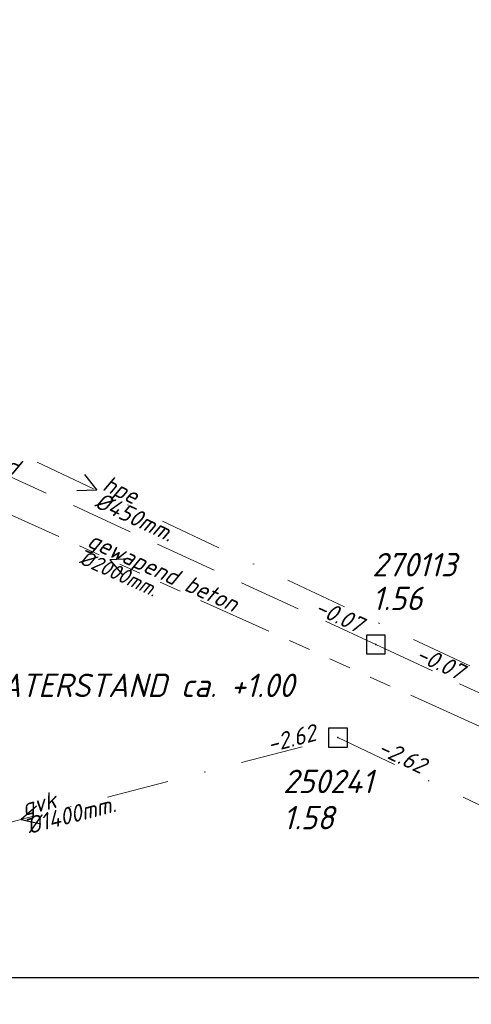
# Model space of a CAD drawing. Header units: metres. Extents: x 152202 to 157341, y 461610 to 468701.
# Tile 38 of 238: x 152595 to 152631, y 464698 to 464777. Entities that reach past the tile are written whole.
import ezdxf
from ezdxf.enums import TextEntityAlignment as Align

# ---------------------------------------------------------------- set-up
doc = ezdxf.new("R2010")
doc.units = ezdxf.units.M
doc.header["$PDMODE"] = 64
doc.header["$PDSIZE"] = 1.5
for name, pattern in [('RI-GWA', [18.45, 6, -1.8, 1.75, -1.8, 1.75, -1.8, 1.75, -1.8]), ('RI-HWA', [7.4, 5, -2.4]), ('RI-VWA', [11, 5, -3, 0, -3])]:
    doc.linetypes.add(name, pattern=pattern)
doc.layers.get('0').update_dxf_attribs({"linetype": 'CONTINUOUS'})
doc.layers.get('DEFPOINTS').update_dxf_attribs({"linetype": 'CONTINUOUS'})
for name, color, linetype, lineweight in [('B-OI-RI-GWA-MATERIAAL-T18', 10, 'CONTINUOUS', 18), ('B-OI-RI-GWA_DIAMETER-T18', 10, 'CONTINUOUS', 18), ('B-OI-RI-GWA_TRANSPORTLEIDING-G', 10, 'RI-GWA', 18), ('B-OI-RI-HWA-BOB-T18', 150, 'CONTINUOUS', 18), ('B-OI-RI-HWA-MATERIAAL-T18', 150, 'CONTINUOUS', 18), ('B-OI-RI-HWA-PUTDEKSELHOOGTE-T25', 150, 'CONTINUOUS', 25), ('B-OI-RI-HWA-PUTNUMMER-T25', 150, 'CONTINUOUS', 25), ('B-OI-RI-HWA_RIOOLPUT-S', 150, 'CONTINUOUS', 25), ('B-OI-RI-HWA_TRANSPORTLEIDING-G', 150, 'RI-HWA', 18), ('B-OI-RI-STROOMRICHTING-S', 252, 'CONTINUOUS', 25), ('B-OI-RI-VWA-BOB-T18', 34, 'CONTINUOUS', 18), ('B-OI-RI-VWA-DIAMETER-T18', 34, 'CONTINUOUS', 18), ('B-OI-RI-VWA-MATERIAAL-T18', 34, 'CONTINUOUS', 18), ('B-OI-RI-VWA_PUTDEKSELHOOGTE-T25', 34, 'CONTINUOUS', 25), ('B-OI-RI-VWA_PUTNUMMER-T25', 34, 'CONTINUOUS', 25), ('B-OI-RI-VWA_RIOOLPUT-S', 34, 'CONTINUOUS', 25), ('B-OI-RI-VWA_TRANSPORTLEIDING-G', 34, 'RI-VWA', 18), ('N-OI-WH-T25', 2, 'CONTINUOUS', 25)]:
    doc.layers.add(name, color=color, linetype=linetype, lineweight=lineweight)
doc.styles.add('NLCS-ISO-M500-T18_CURSIEF', font='NLCS-ISO.ttf', dxfattribs={"oblique": 15, "height": 0.9})
doc.styles.add('NLCS-ISO-M750-T18_CURSIEF', font='NLCS-ISO.ttf', dxfattribs={"oblique": 15, "height": 1.35})
doc.styles.add('NLCS-ISO-M750-T25_CURSIEF', font='NLCS-ISO.ttf', dxfattribs={"oblique": 15, "height": 1.875})

# ---------------------------------------------------------------- blocks, each defined once
blk = doc.blocks.new('ACMAP_ANN_TEMPLATE_hwa-materiaal')
at = {"style": 'NLCS-ISO-M750-T18_CURSIEF', "oblique": 15}
blk.add_attdef('hwa-mat', (-3.7, 0.2), '', height=1.35, dxfattribs=at)
blk = doc.blocks.new('ACMAP_ANN_TEMPLATE_hwa-nap-l')
at = {"style": 'NLCS-ISO-M750-T18_CURSIEF', "oblique": 15}
blk.add_attdef('hwa-nap-l', (3.3, 0.2), '', height=1.35, dxfattribs=at)
blk = doc.blocks.new('ACMAP_ANN_TEMPLATE_hwa-nap-r')
at = {"style": 'NLCS-ISO-M750-T18_CURSIEF', "oblique": 15}
blk.add_attdef('hwa-nap-r', (-5.6, 0.2), '', height=1.35, dxfattribs=at)
blk = doc.blocks.new('ACMAP_ANN_TEMPLATE_vwa-diam')
at = {"style": 'NLCS-ISO-M750-T18_CURSIEF', "oblique": 15}
blk.add_attdef('vwa-diam', (0.3, -1.3), '', height=1.35, dxfattribs=at)
blk = doc.blocks.new('ACMAP_ANN_TEMPLATE_vwa-materiaal')
at = {"style": 'NLCS-ISO-M750-T18_CURSIEF', "oblique": 15}
blk.add_attdef('vwa-mat', (0.3, 0.2), '', height=1.35, dxfattribs=at)
blk = doc.blocks.new('ACMAP_ANN_TEMPLATE_vwa-nap-l')
at = {"style": 'NLCS-ISO-M750-T18_CURSIEF', "oblique": 15}
blk.add_attdef('vwa-nap-l', (3.3, 0.2), '', height=1.35, dxfattribs=at)
blk = doc.blocks.new('ACMAP_ANN_TEMPLATE_vwa-nap-r')
at = {"style": 'NLCS-ISO-M750-T18_CURSIEF', "oblique": 15}
blk.add_attdef('vwa-nap-r', (-5.6, 0.2), '', height=1.35, dxfattribs=at)
blk = doc.blocks.new('ACMAP_ANN_TEMPLATE_gwa-diam')
at = {"style": 'NLCS-ISO-M500-T18_CURSIEF', "oblique": 15}
blk.add_attdef('gwa-diam', (-2.2, -1.3), '', height=1.2, dxfattribs=at)
blk = doc.blocks.new('ACMAP_ANN_TEMPLATE_gwa-materiaal')
at = {"style": 'NLCS-ISO-M750-T18_CURSIEF', "oblique": 15}
blk.add_attdef('gwa-mat', (-2.2, 0.2), '', height=1.35, dxfattribs=at)
blk = doc.blocks.new('ACMAP_ANN_TEMPLATE_hwa-puth')
at = {"color": 0, "linetype": 'ByBlock', "style": 'NLCS-ISO-M750-T25_CURSIEF', "oblique": 15}
blk.add_attdef('hwa-puth', (-9, -6.8), '', height=1.875, dxfattribs=at)
blk = doc.blocks.new('ACMAP_ANN_TEMPLATE_hwa-putnr')
at = {"color": 0, "linetype": 'ByBlock', "style": 'NLCS-ISO-M750-T25_CURSIEF', "oblique": 15}
blk.add_attdef('hwa-putnr', (-9, -4.1), '', height=1.875, dxfattribs=at)
blk = doc.blocks.new('ACMAP_ANN_TEMPLATE_vwa-puth')
at = {"style": 'NLCS-ISO-M750-T25_CURSIEF', "oblique": 15}
blk.add_attdef('vwa-puth', (-3, 5), '', height=1.875, dxfattribs=at)
blk = doc.blocks.new('ACMAP_ANN_TEMPLATE_vwa-putnr')
at = {"style": 'NLCS-ISO-M750-T25_CURSIEF', "oblique": 15}
blk.add_attdef('vaw-putnr', (-3, 7.9), '', height=1.875, dxfattribs=at)

msp = doc.modelspace()

# ---------------------------------------------------------------- linework, layer by layer
at = {"layer": 'B-OI-RI-GWA_TRANSPORTLEIDING-G'}
msp.add_line((152558.75, 464753.33), (152645.15, 464714.36), dxfattribs=at)
at = {"layer": 'B-OI-RI-HWA_RIOOLPUT-S'}
msp.add_point((152623.24, 464727.05), dxfattribs=at)
at = {"layer": 'B-OI-RI-HWA_TRANSPORTLEIDING-G'}
for p, q in [((152558.67, 464756.7), (152623.24, 464727.05)), ((152623.24, 464727.05), (152669.17, 464705.54))]:
    msp.add_line(p, q, dxfattribs=at)
at = {"layer": 'B-OI-RI-STROOMRICHTING-S'}
for points in [[(152599.9, 464740.67), (152600.9, 464739.4), (152599.29, 464739.36)], [(152603.56, 464733.91), (152601.95, 464733.84), (152602.97, 464732.6)], [(152596.06, 464714.1), (152594.85, 464713.04), (152596.42, 464712.7)]]:
    msp.add_lwpolyline(points, dxfattribs=at)
at = {"layer": 'B-OI-RI-VWA_RIOOLPUT-S'}
msp.add_point((152620.2, 464719.59), dxfattribs=at)
at = {"layer": 'B-OI-RI-VWA_TRANSPORTLEIDING-G'}
for p, q in [((152640.8, 464720.6), (152561, 464758.2)), ((152569.5, 464706.49), (152620.2, 464719.59)), ((152620.2, 464719.59), (152703.7, 464679.82))]:
    msp.add_line(p, q, dxfattribs=at)
at = {"layer": 'DEFPOINTS', "flags": 128}
msp.add_lwpolyline([(152695.304, 465018.079), (152690.66, 465017.766), (152653.818, 465017.766), (152496.552, 465017.766), (152496.552, 464765.645), (152496.552, 464700.382), (152695.304, 464700.382)], close=True, dxfattribs=at)

# ---------------------------------------------------------------- block references
at = {"layer": 'B-OI-RI-GWA-MATERIAAL-T18', "transparency": 33554623}
ref = msp.add_blockref('ACMAP_ANN_TEMPLATE_gwa-materiaal', (152601.95, 464733.845), dxfattribs=dict(at, rotation=335.7226415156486))
ref.add_attrib('gwa-mat', 'gewapend beton', (152600.027, 464734.932), dxfattribs={"layer": '0', "color": 0, "linetype": 'ByBlock', "height": 1.35, "rotation": 335.72264, "style": 'NLCS-ISO-M750-T18_CURSIEF', "oblique": 15})
at = {"layer": 'B-OI-RI-GWA_DIAMETER-T18', "transparency": 33554623}
ref = msp.add_blockref('ACMAP_ANN_TEMPLATE_gwa-diam', (152601.95, 464733.845), dxfattribs=dict(at, rotation=335.7226415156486))
ref.add_attrib('gwa-diam', '%%c2000mm.', (152599.41, 464733.565), dxfattribs={"layer": '0', "color": 0, "linetype": 'ByBlock', "height": 1.2, "rotation": 335.72264, "style": 'NLCS-ISO-M500-T18_CURSIEF', "oblique": 15})
at = {"layer": 'B-OI-RI-HWA-BOB-T18'}
ref = msp.add_blockref('ACMAP_ANN_TEMPLATE_hwa-nap-r', (152623.24, 464727.05), dxfattribs=dict(at, rotation=335.3358113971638))
ref.add_attrib('hwa-nap-r', '-0.07', (152618.234, 464729.569), dxfattribs={"layer": '0', "color": 0, "linetype": 'ByBlock', "height": 1.35, "rotation": 335.33581, "style": 'NLCS-ISO-M750-T18_CURSIEF', "oblique": 15})
ref = msp.add_blockref('ACMAP_ANN_TEMPLATE_hwa-nap-l', (152623.24, 464727.05), dxfattribs=dict(at, rotation=334.9053035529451))
ref.add_attrib('hwa-nap-l', '-0.07', (152626.313, 464725.832), dxfattribs={"layer": '0', "color": 0, "linetype": 'ByBlock', "height": 1.35, "rotation": 334.9053, "style": 'NLCS-ISO-M750-T18_CURSIEF', "oblique": 15})
at = {"layer": 'B-OI-RI-HWA-MATERIAAL-T18'}
ref = msp.add_blockref('ACMAP_ANN_TEMPLATE_hwa-materiaal', (152590.955, 464741.875), dxfattribs=dict(at, rotation=335.3358113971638))
ref.add_attrib('hwa-mat', 'b+relined', (152587.676, 464743.601), dxfattribs={"layer": '0', "color": 0, "linetype": 'ByBlock', "height": 1.35, "rotation": 335.33581, "style": 'NLCS-ISO-M750-T18_CURSIEF', "oblique": 15})
at = {"layer": 'B-OI-RI-HWA-PUTDEKSELHOOGTE-T25'}
msp.add_blockref('ACMAP_ANN_TEMPLATE_hwa-puth', (152631.94, 464736.604), dxfattribs=at).add_auto_attribs({'hwa-puth': '1.56'})
at = {"layer": 'B-OI-RI-HWA-PUTNUMMER-T25'}
msp.add_blockref('ACMAP_ANN_TEMPLATE_hwa-putnr', (152631.94, 464736.604), dxfattribs=at).add_auto_attribs({'hwa-putnr': '270113'})
at = {"layer": 'B-OI-RI-VWA-BOB-T18'}
ref = msp.add_blockref('ACMAP_ANN_TEMPLATE_vwa-nap-r', (152620.2, 464719.59), dxfattribs=dict(at, rotation=14.48738201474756))
ref.add_attrib('vwa-nap-r', '-2.62', (152614.728, 464718.383), dxfattribs={"layer": '0', "color": 0, "linetype": 'ByBlock', "height": 1.35, "rotation": 14.48738, "style": 'NLCS-ISO-M750-T18_CURSIEF', "oblique": 15})
ref = msp.add_blockref('ACMAP_ANN_TEMPLATE_vwa-nap-l', (152620.2, 464719.59), dxfattribs=dict(at, rotation=334.5321271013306))
ref.add_attrib('vwa-nap-l', '-2.62', (152623.265, 464718.352), dxfattribs={"layer": '0', "color": 0, "linetype": 'ByBlock', "height": 1.35, "rotation": 334.53213, "style": 'NLCS-ISO-M750-T18_CURSIEF', "oblique": 15})
at = {"layer": 'B-OI-RI-VWA-DIAMETER-T18'}
ref = msp.add_blockref('ACMAP_ANN_TEMPLATE_vwa-diam', (152600.9, 464739.4), dxfattribs=dict(at, rotation=334.7712206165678))
ref.add_attrib('vwa-diam', '%%c450mm.', (152600.617, 464738.096), dxfattribs={"layer": '0', "color": 0, "linetype": 'ByBlock', "height": 1.35, "rotation": 334.77122, "style": 'NLCS-ISO-M750-T18_CURSIEF', "oblique": 15})
ref = msp.add_blockref('ACMAP_ANN_TEMPLATE_vwa-diam', (152594.85, 464713.04), dxfattribs=dict(at, rotation=14.48738201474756))
ref.add_attrib('vwa-diam', '%%c1400mm.', (152595.466, 464711.856), dxfattribs={"layer": '0', "color": 0, "linetype": 'ByBlock', "height": 1.35, "rotation": 14.48738, "style": 'NLCS-ISO-M750-T18_CURSIEF', "oblique": 15})
at = {"layer": 'B-OI-RI-VWA-MATERIAAL-T18'}
ref = msp.add_blockref('ACMAP_ANN_TEMPLATE_vwa-materiaal', (152600.9, 464739.4), dxfattribs=dict(at, rotation=334.7712206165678))
ref.add_attrib('vwa-mat', 'hpe', (152601.257, 464739.453), dxfattribs={"layer": '0', "color": 0, "linetype": 'ByBlock', "height": 1.35, "rotation": 334.77122, "style": 'NLCS-ISO-M750-T18_CURSIEF', "oblique": 15})
ref = msp.add_blockref('ACMAP_ANN_TEMPLATE_vwa-materiaal', (152594.85, 464713.04), dxfattribs=dict(at, rotation=14.48738201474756))
ref.add_attrib('vwa-mat', 'gvk', (152595.09, 464713.309), dxfattribs={"layer": '0', "color": 0, "linetype": 'ByBlock', "height": 1.35, "rotation": 14.48738, "style": 'NLCS-ISO-M750-T18_CURSIEF', "oblique": 15})
at = {"layer": 'B-OI-RI-VWA_PUTDEKSELHOOGTE-T25'}
ref = msp.add_blockref('ACMAP_ANN_TEMPLATE_vwa-puth', (152618.805, 464707.249), dxfattribs=at)
ref.add_attrib('vwa-puth', '1.58', (152615.805, 464712.249), dxfattribs={"layer": '0', "color": 0, "linetype": 'ByBlock', "height": 1.875, "style": 'NLCS-ISO-M750-T25_CURSIEF', "oblique": 15})
at = {"layer": 'B-OI-RI-VWA_PUTNUMMER-T25'}
ref = msp.add_blockref('ACMAP_ANN_TEMPLATE_vwa-putnr', (152618.805, 464707.249), dxfattribs=at)
ref.add_attrib('vaw-putnr', '250241', (152615.805, 464715.149), dxfattribs={"layer": '0', "color": 0, "linetype": 'ByBlock', "height": 1.875, "style": 'NLCS-ISO-M750-T25_CURSIEF', "oblique": 15})

# ---------------------------------------------------------------- texts
at = {"layer": 'N-OI-WH-T25', "style": 'NLCS-ISO-M500-T18_CURSIEF', "oblique": 15}
msp.add_text('HOOGST GEMETEN GRONDWATERSTAND ca. +1.00', height=1.875, dxfattribs=at).set_placement((152589.491, 464722.279), align=Align.BOTTOM_CENTER)

doc.saveas('drawing.dxf')
